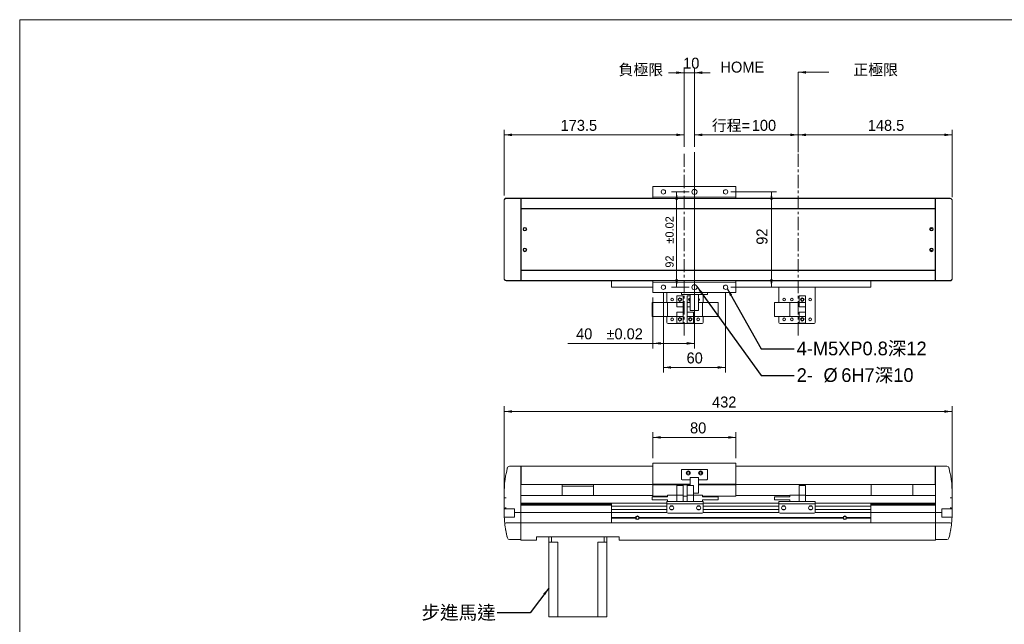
# Model space of a CAD drawing. Header units: millimetres. Extents: x 6 to 1479, y 5 to 1045.
# Tile 2 of 3: x 6 to 956, y 461 to 1045. Entities that reach past the tile are written whole.
import ezdxf

# ---------------------------------------------------------------- set-up
doc = ezdxf.new("R2010")
doc.units = ezdxf.units.MM
doc.linetypes.add('CENTERX2', pattern=[20.32, 12.7, -2.54, 2.54, -2.54])
doc.layers.add('BORDER', color=7, linetype='Continuous', lineweight=0)
doc.styles.add('SLDTEXTSTYLE0', font='swtxt.ttf', dxfattribs={"width": 0.993})
doc.styles.get("Standard").update_dxf_attribs({"font": 'swtxt.ttf'})
doc.dimstyles.new('SLDDIMSTYLE0', dxfattribs={"dimtxt": 10.345171, "dimasz": 7.5, "dimexe": 0, "dimexo": 0.0625, "dimgap": 2.586293, "dimtad": 1, "dimtoh": 1, "dimdec": 3, "dimzin": 12, "dimdsep": 46, "dimtxsty": 'SLDTEXTSTYLE0', "dimsah": 1, "dimcen": 0.09, "dimadec": 0, "dimazin": 0, "dimtfac": 1, "dimtdec": 3, "dimtofl": 0, "dimtmove": 0, "dimatfit": 3, "dimfxl": 0, "dimtolj": 1, "dimtzin": 12, "dimarcsym": 0})
doc.dimstyles.new('SLDDIMSTYLE1', dxfattribs={"dimtxt": 7.5, "dimasz": 7.5, "dimexe": 0, "dimexo": 0.0625, "dimgap": 1.875, "dimtad": 0, "dimtih": 1, "dimtoh": 1, "dimdec": 0, "dimzin": 0, "dimdsep": 46, "dimtxsty": 'Standard', "dimsah": 1, "dimcen": 0.09, "dimadec": 0, "dimazin": 0, "dimtfac": 1, "dimtdec": 0, "dimtofl": 0, "dimtmove": 0, "dimatfit": 3, "dimfxl": 0, "dimtolj": 1, "dimtzin": 0, "dimarcsym": 0})
doc.dimstyles.new('SLDDIMSTYLE2', dxfattribs={"dimtxt": 10.345171, "dimasz": 7.5, "dimexe": 0, "dimexo": 0.0625, "dimgap": 2.586293, "dimtad": 1, "dimtoh": 1, "dimdec": 1, "dimzin": 12, "dimdsep": 46, "dimtxsty": 'SLDTEXTSTYLE0', "dimsah": 1, "dimcen": 0.09, "dimadec": 0, "dimazin": 0, "dimtfac": 1, "dimtdec": 3, "dimtofl": 0, "dimtmove": 0, "dimatfit": 3, "dimfxl": 0, "dimtolj": 1, "dimtzin": 12, "dimarcsym": 0})
doc.dimstyles.new('SLDDIMSTYLE3', dxfattribs={"dimtxt": 7.758878, "dimasz": 7.5, "dimexe": 0, "dimexo": 0.0625, "dimgap": 1.93972, "dimtad": 1, "dimtoh": 1, "dimdec": 3, "dimzin": 12, "dimdsep": 46, "dimtxsty": 'SLDTEXTSTYLE0', "dimsah": 1, "dimcen": 0.09, "dimadec": 0, "dimazin": 0, "dimtol": 1, "dimtp": 0.02, "dimtm": 0.02, "dimtfac": 1, "dimtofl": 0, "dimtmove": 0, "dimatfit": 3, "dimfxl": 0, "dimtolj": 1, "dimarcsym": 0})
doc.dimstyles.new('SLDDIMSTYLE4', dxfattribs={"dimtxt": 10.345171, "dimasz": 7.5, "dimexe": 0, "dimexo": 0.0625, "dimgap": 2.586293, "dimtad": 1, "dimtoh": 1, "dimdec": 3, "dimzin": 12, "dimdsep": 46, "dimtxsty": 'SLDTEXTSTYLE0', "dimsah": 1, "dimcen": 0.09, "dimadec": 0, "dimazin": 0, "dimtol": 1, "dimtp": 0.02, "dimtm": 0.02, "dimtfac": 1, "dimtofl": 0, "dimtmove": 0, "dimatfit": 3, "dimfxl": 0, "dimtolj": 1, "dimarcsym": 0})

# ---------------------------------------------------------------- blocks, each defined once
blk = doc.blocks.new('*D1')
at = {"layer": 'BORDER'}
for p, q in [((616.85, 621.52), (616.85, 646.55)), ((696.85, 621.52), (696.85, 646.55)), ((616.85, 641.55), (696.85, 641.55))]:
    blk.add_line(p, q, dxfattribs=at)
for points in [[(616.85, 641.55), (624.35, 640.3), (624.35, 642.8)], [(696.85, 641.55), (689.35, 642.8), (689.35, 640.3)]]:
    blk.add_solid(points, dxfattribs=at)
at = {"layer": 'BORDER', "insert": (652.6, 655.99), "char_height": 10.583, "attachment_point": 1, "style": 'SLDTEXTSTYLE0'}
blk.add_mtext('80', dxfattribs=at)
blk = doc.blocks.new('*D2')
at = {"layer": 'BORDER'}
for p, q in [((473.35, 588.27), (473.35, 671.52)), ((905.35, 666.52), (473.35, 666.52)), ((905.35, 588.27), (905.35, 671.52))]:
    blk.add_line(p, q, dxfattribs=at)
for points in [[(473.35, 666.52), (480.85, 665.27), (480.85, 667.77)], [(905.35, 666.52), (897.85, 667.77), (897.85, 665.27)]]:
    blk.add_solid(points, dxfattribs=at)
at = {"layer": 'BORDER', "insert": (673.84, 680.96), "char_height": 10.583, "attachment_point": 1, "style": 'SLDTEXTSTYLE0'}
blk.add_mtext('432', dxfattribs=at)
blk = doc.blocks.new('*D3')
at = {"layer": 'BORDER'}
for p, q in [((646.85, 921.82), (646.85, 998.47)), ((656.85, 921.82), (656.85, 998.47)), ((646.85, 993.47), (631.85, 993.47)), ((646.85, 993.47), (656.85, 993.47)), ((656.85, 993.47), (671.85, 993.47))]:
    blk.add_line(p, q, dxfattribs=at)
for points in [[(646.85, 993.47), (639.35, 994.72), (639.35, 992.22)], [(656.85, 993.47), (664.35, 992.22), (664.35, 994.72)]]:
    blk.add_solid(points, dxfattribs=at)
at = {"layer": 'BORDER', "insert": (645.94, 1007.91), "char_height": 10.583, "attachment_point": 1, "style": 'SLDTEXTSTYLE0'}
blk.add_mtext('10', dxfattribs=at)
blk = doc.blocks.new('*D4')
at = {"layer": 'BORDER'}
for p, q in [((656.85, 921.82), (656.85, 938.47)), ((656.85, 933.47), (756.85, 933.47)), ((756.85, 921.82), (756.85, 938.47))]:
    blk.add_line(p, q, dxfattribs=at)
for points in [[(656.85, 933.47), (664.35, 932.22), (664.35, 934.72)], [(756.85, 933.47), (749.35, 934.72), (749.35, 932.22)]]:
    blk.add_solid(points, dxfattribs=at)
at = {"layer": 'BORDER', "char_height": 10.583, "attachment_point": 1, "style": 'SLDTEXTSTYLE0'}
for s, insert in [('行程=', (673.58, 947.91)), ('100', (712.13, 947.91))]:
    blk.add_mtext(s, dxfattribs=dict(at, insert=insert))
blk = doc.blocks.new('*D5')
at = {"layer": 'BORDER'}
for p, q in [((473.27, 874.97), (473.27, 938.47)), ((473.27, 933.47), (646.85, 933.47)), ((646.85, 921.82), (646.85, 938.47))]:
    blk.add_line(p, q, dxfattribs=at)
for points in [[(473.27, 933.47), (480.77, 932.22), (480.77, 934.72)], [(646.85, 933.47), (639.35, 934.72), (639.35, 932.22)]]:
    blk.add_solid(points, dxfattribs=at)
at = {"layer": 'BORDER', "insert": (527.75, 947.91), "char_height": 10.583, "attachment_point": 1, "style": 'SLDTEXTSTYLE0'}
blk.add_mtext('173.5', dxfattribs=at)
blk = doc.blocks.new('*D6')
at = {"layer": 'BORDER'}
for p, q in [((756.85, 921.82), (756.85, 938.47)), ((905.37, 933.47), (756.85, 933.47)), ((905.37, 873.47), (905.37, 938.47))]:
    blk.add_line(p, q, dxfattribs=at)
for points in [[(756.85, 933.47), (764.35, 932.22), (764.35, 934.72)], [(905.37, 933.47), (897.87, 934.72), (897.87, 932.22)]]:
    blk.add_solid(points, dxfattribs=at)
at = {"layer": 'BORDER', "insert": (824.02, 947.91), "char_height": 10.583, "attachment_point": 1, "style": 'SLDTEXTSTYLE0'}
blk.add_mtext('148.5', dxfattribs=at)
blk = doc.blocks.new('*D7')
at = {"layer": 'BORDER'}
for p, q in [((691.85, 878.47), (736.09, 878.47)), ((731.09, 786.47), (731.09, 878.47)), ((691.85, 786.47), (736.09, 786.47))]:
    blk.add_line(p, q, dxfattribs=at)
for points in [[(731.09, 878.47), (729.84, 870.97), (732.34, 870.97)], [(731.09, 786.47), (732.34, 793.97), (729.84, 793.97)]]:
    blk.add_solid(points, dxfattribs=at)
at = {"layer": 'BORDER', "insert": (716.65, 827.45), "char_height": 10.583, "attachment_point": 1, "rotation": 90, "style": 'SLDTEXTSTYLE0'}
blk.add_mtext('92', dxfattribs=at)
blk = doc.blocks.new('*D8')
at = {"layer": 'BORDER'}
for p, q in [((651.85, 878.47), (634.65, 878.47)), ((639.65, 786.47), (639.65, 878.47)), ((651.85, 786.47), (634.65, 786.47))]:
    blk.add_line(p, q, dxfattribs=at)
for points in [[(639.65, 878.47), (638.4, 870.97), (640.9, 870.97)], [(639.65, 786.47), (640.9, 793.97), (638.4, 793.97)]]:
    blk.add_solid(points, dxfattribs=at)
at = {"layer": 'BORDER', "char_height": 7.938, "attachment_point": 1, "rotation": 90, "style": 'SLDTEXTSTYLE0'}
for s, insert in [('±0.02', (628.82, 828.61)), ('92', (628.82, 805.34))]:
    blk.add_mtext(s, dxfattribs=dict(at, insert=insert))
blk = doc.blocks.new('*D9')
at = {"layer": 'BORDER'}
for p, q in [((656.85, 781.47), (656.85, 727.29)), ((616.85, 776.47), (616.85, 727.29)), ((616.85, 732.29), (534.78, 732.29)), ((616.85, 732.29), (656.85, 732.29))]:
    blk.add_line(p, q, dxfattribs=at)
for points in [[(616.85, 732.29), (624.35, 731.04), (624.35, 733.54)], [(656.85, 732.29), (649.35, 733.54), (649.35, 731.04)]]:
    blk.add_solid(points, dxfattribs=at)
at = {"layer": 'BORDER', "char_height": 10.583, "attachment_point": 1, "style": 'SLDTEXTSTYLE0'}
for s, insert in [('40', (542.71, 746.73)), ('±0.02', (572.01, 746.73))]:
    blk.add_mtext(s, dxfattribs=dict(at, insert=insert))
blk = doc.blocks.new('*D10')
at = {"layer": 'BORDER'}
for p, q in [((626.85, 781.47), (626.85, 704.06)), ((686.85, 781.47), (686.85, 704.06)), ((626.85, 709.06), (686.85, 709.06))]:
    blk.add_line(p, q, dxfattribs=at)
for points in [[(626.85, 709.06), (634.35, 707.81), (634.35, 710.31)], [(686.85, 709.06), (679.35, 710.31), (679.35, 707.81)]]:
    blk.add_solid(points, dxfattribs=at)
at = {"layer": 'BORDER', "insert": (649.23, 723.49), "char_height": 10.583, "attachment_point": 1, "style": 'SLDTEXTSTYLE0'}
blk.add_mtext('60', dxfattribs=at)
blk = doc.blocks.new('SW_NOTE_1')
at = {"layer": 'BORDER', "color": 0, "char_height": 13.229, "attachment_point": 1, "style": 'SLDTEXTSTYLE0'}
for s, insert in [('2-', (2.5, 6.87, 73)), ('%%c', (28.37, 6.87, 73)), ('6H7深10', (45.5, 6.87, 73))]:
    blk.add_mtext(s, dxfattribs=dict(at, insert=insert))

msp = doc.modelspace()

# ---------------------------------------------------------------- linework, layer by layer
at = {"color": 7, "linetype": 'Continuous', "lineweight": 15}
for p, q in [((616.8473, 873.4716), (616.8472, 883.4716)), ((616.8472, 883.4716), (696.8473, 883.4716)), ((696.8473, 873.4716), (696.8473, 883.4716)), ((473.2696, 869.9716), (473.2696, 794.9716)), ((475.2696, 871.9716), (478.1312, 871.9716)), ((483.3473, 872.2201), (475.3145, 872.2201)), ((475.4032, 872.4716), (483.3473, 872.4716)), ((478.1312, 871.9716), (489.3473, 871.9716)), ((483.3473, 872.4716), (483.3473, 872.2201)), ((483.3473, 872.4716), (489.3473, 872.4716)), ((489.5973, 871.3736), (489.3472, 871.3736)), ((489.5973, 871.2223), (489.3472, 871.2223)), ((489.5973, 871.1269), (489.3472, 871.1269)), ((489.5973, 870.9605), (489.3472, 870.9605)), ((489.5973, 870.856), (489.3472, 870.856)), ((489.5973, 870.6745), (489.3472, 870.6745)), ((489.5973, 865.3948), (489.3472, 865.3948)), ((489.5973, 864.9715), (489.3472, 864.9715)), ((489.3473, 872.0086), (489.3473, 872.4716)), ((616.8472, 872.4716), (489.3473, 872.4716)), ((489.3473, 872.0086), (489.3473, 872.4716)), ((489.3473, 871.9716), (489.3473, 872.0086)), ((489.3473, 868.9716), (489.3473, 871.9716)), ((489.3473, 795.9716), (489.3473, 868.9716)), ((489.5973, 871.9716), (889.0973, 871.9716)), ((489.5973, 868.9716), (489.5973, 871.9716)), ((489.5973, 862.4716), (489.5973, 868.9716)), ((616.8473, 873.4716), (696.8473, 873.4716)), ((616.8473, 871.9716), (616.8473, 873.4716)), ((696.8473, 871.9716), (696.8473, 873.4716)), ((889.3473, 872.4716), (696.8473, 872.4716)), ((889.0973, 868.9716), (889.0973, 871.9716)), ((889.3472, 871.3736), (889.0973, 871.3736)), ((889.3472, 871.2223), (889.0973, 871.2223)), ((889.3472, 871.1269), (889.0973, 871.1269)), ((889.3472, 870.9605), (889.0973, 870.9605)), ((889.3472, 870.856), (889.0973, 870.856)), ((889.3472, 870.6745), (889.0973, 870.6745)), ((889.0973, 862.4716), (889.0973, 868.9716)), ((889.3472, 865.3948), (889.0973, 865.3948)), ((889.3472, 864.9715), (889.0973, 864.9715)), ((895.3473, 872.4716), (889.3473, 872.4716)), ((889.3473, 872.0086), (889.3473, 872.4716)), ((889.3473, 872.0086), (889.3473, 871.9716)), ((900.5633, 871.9716), (889.3473, 871.9716)), ((889.3473, 871.9716), (889.3473, 868.9716)), ((889.3473, 868.9716), (889.3473, 795.9716)), ((895.3473, 872.4716), (895.3473, 872.2201)), ((903.2913, 872.4716), (895.3473, 872.4716)), ((903.3801, 872.2201), (895.3473, 872.2201)), ((900.5633, 871.9716), (903.4249, 871.9716)), ((905.4249, 794.9716), (905.4249, 869.9716)), ((489.5973, 862.4716), (489.3472, 862.4716)), ((489.5973, 862.4716), (889.0973, 862.4716)), ((489.5973, 862.0716), (489.5973, 862.4716)), ((489.5973, 862.0716), (889.0973, 862.0716)), ((489.5973, 802.8716), (489.5973, 862.0716)), ((889.0973, 862.0716), (889.0973, 862.4716)), ((889.3472, 862.4716), (889.0973, 862.4716)), ((889.0973, 802.8716), (889.0973, 862.0716)), ((489.5973, 847.4716), (489.3472, 847.4716)), ((889.0973, 847.4716), (889.3472, 847.4716)), ((489.5973, 817.4716), (489.3472, 817.4716)), ((889.0973, 817.4716), (889.3472, 817.4716)), ((489.3472, 802.4716), (489.5973, 802.4716)), ((489.5973, 799.9716), (489.3472, 799.9716)), ((489.3472, 799.5483), (489.5973, 799.5483)), ((489.5973, 802.8716), (889.0973, 802.8716)), ((489.5973, 802.4716), (489.5973, 802.8716)), ((489.5973, 802.4716), (889.0973, 802.4716)), ((489.5973, 795.9716), (489.5973, 802.4716)), ((889.0973, 802.4716), (889.0973, 802.8716)), ((889.0973, 795.9716), (889.0973, 802.4716)), ((889.3472, 802.4716), (889.0973, 802.4716)), ((889.3472, 799.9716), (889.0973, 799.9716)), ((889.0973, 799.5483), (889.3472, 799.5483)), ((478.1312, 792.9716), (475.2696, 792.9716)), ((475.3145, 792.723), (483.3473, 792.723)), ((475.4032, 792.4715), (483.3473, 792.4715)), ((478.1312, 792.9716), (489.3473, 792.9716)), ((483.3473, 792.4715), (483.3473, 792.723)), ((483.3473, 792.4715), (489.3473, 792.4715)), ((489.5973, 794.2339), (489.3472, 794.2339)), ((489.3472, 794.0548), (489.5973, 794.0548)), ((489.5973, 793.951), (489.3472, 793.951)), ((489.3472, 793.7869), (489.5973, 793.7869)), ((489.5973, 793.6921), (489.3472, 793.6921)), ((489.3472, 793.5432), (489.5973, 793.5432)), ((489.3473, 792.9716), (489.3473, 795.9716)), ((489.3473, 792.9345), (489.3473, 792.9716)), ((489.3473, 792.4715), (489.3473, 792.9345)), ((489.3473, 792.4715), (489.3473, 792.9345)), ((576.8472, 792.4715), (489.3473, 792.4715)), ((489.5973, 792.9716), (489.5973, 795.9716)), ((489.5973, 792.9716), (889.0973, 792.9716)), ((616.8472, 792.4715), (576.8472, 792.4715)), ((576.8472, 786.4715), (576.8472, 792.4715)), ((616.8472, 781.4716), (616.8473, 791.4716)), ((616.8473, 791.4716), (616.8473, 792.9716)), ((616.8473, 791.4716), (696.8473, 791.4716)), ((696.8473, 791.4716), (696.8473, 792.9716)), ((826.8472, 792.4715), (696.8473, 792.4715)), ((696.8473, 781.4716), (696.8473, 791.4716)), ((889.3473, 792.4715), (826.8472, 792.4715)), ((826.8472, 786.4715), (826.8472, 792.4715)), ((889.0973, 792.9716), (889.0973, 795.9716)), ((889.3472, 794.2339), (889.0973, 794.2339)), ((889.0973, 794.0548), (889.3472, 794.0548)), ((889.3472, 793.951), (889.0973, 793.951)), ((889.0973, 793.7869), (889.3472, 793.7869)), ((889.3472, 793.6921), (889.0973, 793.6921)), ((889.0973, 793.5432), (889.3472, 793.5432)), ((889.3473, 795.9716), (889.3473, 792.9716)), ((900.5633, 792.9716), (889.3473, 792.9716)), ((889.3473, 792.9716), (889.3473, 792.9345)), ((889.3473, 792.4715), (889.3473, 792.9345)), ((895.3473, 792.4715), (889.3473, 792.4715)), ((895.3473, 792.4715), (895.3473, 792.723)), ((895.3473, 792.723), (903.3801, 792.723)), ((903.2913, 792.4715), (895.3473, 792.4715)), ((903.4249, 792.9716), (900.5633, 792.9716)), ((616.8472, 786.4715), (576.8472, 786.4715)), ((616.8472, 781.4716), (696.8473, 781.4716)), ((630.3472, 781.4716), (630.3472, 771.7215)), ((644.3473, 779.4716), (644.3472, 781.4716)), ((644.8473, 779.4716), (644.3473, 779.4716)), ((644.8473, 779.4716), (668.8473, 779.4716)), ((652.8473, 763.9715), (652.8473, 779.4716)), ((660.8472, 763.9715), (660.8472, 779.4716)), ((665.3472, 779.4716), (665.3472, 771.7215)), ((669.3473, 779.4716), (668.8473, 779.4716)), ((669.3472, 781.4716), (669.3473, 779.4716)), ((826.8472, 786.4715), (696.8473, 786.4715)), ((738.3473, 783.4716), (738.3473, 786.4715)), ((738.3473, 783.4716), (738.3473, 771.7215)), ((773.3473, 786.4715), (773.3473, 783.4716)), ((773.3473, 783.4716), (773.3473, 752.4716)), ((615.9722, 771.7215), (615.9722, 758.2215)), ((615.9722, 771.7215), (630.9723, 771.7215)), ((639.7223, 771.7215), (630.9723, 771.7215)), ((630.9723, 771.7215), (630.9723, 758.2215)), ((639.7223, 778.2215), (645.9722, 778.2215)), ((639.7223, 771.7215), (639.7223, 778.2215)), ((639.7223, 771.7215), (639.7223, 767.4715)), ((639.7223, 771.7215), (645.9722, 771.7215)), ((645.9722, 778.2215), (645.9722, 771.7215)), ((645.9722, 767.4715), (645.9722, 771.7215)), ((652.8473, 778.2215), (649.7222, 778.2215)), ((649.7222, 771.7215), (649.7222, 778.2215)), ((652.8473, 771.7215), (649.7222, 771.7215)), ((649.7222, 771.7215), (649.7222, 767.4715)), ((660.8472, 771.7215), (664.7223, 771.7215)), ((664.7223, 758.2215), (664.7223, 771.7215)), ((679.7222, 771.7215), (664.7223, 771.7215)), ((679.7222, 758.2215), (679.7222, 771.7215)), ((733.9722, 771.7215), (733.9722, 758.2215)), ((733.9722, 771.7215), (748.9723, 771.7215)), ((757.7223, 771.7215), (748.9723, 771.7215)), ((748.9723, 771.7215), (748.9723, 758.2215)), ((757.7223, 771.7215), (757.7223, 778.2215)), ((757.7223, 778.2215), (763.9722, 778.2215)), ((757.7223, 771.7215), (757.7223, 767.4715)), ((757.7223, 771.7215), (763.9722, 771.7215)), ((763.9722, 778.2215), (763.9722, 771.7215)), ((763.9722, 767.4715), (763.9722, 771.7215)), ((639.7223, 767.4715), (645.9722, 767.4715)), ((639.7223, 762.4715), (639.7223, 758.2215)), ((639.7223, 762.4715), (645.9722, 762.4715)), ((645.9722, 767.4715), (645.9722, 762.4715)), ((645.9722, 758.2215), (645.9722, 762.4715)), ((652.8473, 767.4715), (649.7222, 767.4715)), ((649.7222, 762.4715), (649.7222, 767.4715)), ((655.9723, 762.4715), (649.7222, 762.4715)), ((649.7222, 762.4715), (649.7222, 758.2215)), ((660.8472, 763.9715), (652.8473, 763.9715)), ((655.9723, 758.2215), (655.9723, 762.4715)), ((757.7223, 767.4715), (763.9722, 767.4715)), ((757.7223, 762.4715), (763.9722, 762.4715)), ((757.7223, 762.4715), (757.7223, 758.2215)), ((763.9722, 767.4715), (763.9722, 762.4715)), ((763.9722, 758.2215), (763.9722, 762.4715)), ((615.9722, 758.2215), (630.9723, 758.2215)), ((630.3472, 758.2215), (630.3473, 752.4716)), ((639.7223, 758.2215), (630.9723, 758.2215)), ((631.3473, 751.4716), (664.3473, 751.4716)), ((639.7223, 758.2215), (645.9722, 758.2215)), ((639.7223, 758.2215), (639.7223, 751.7216)), ((639.7223, 751.7216), (645.9722, 751.7216)), ((645.9722, 758.2215), (645.9722, 751.7216)), ((655.9723, 758.2215), (649.7222, 758.2215)), ((649.7222, 751.7216), (649.7222, 758.2215)), ((655.9723, 751.7216), (649.7222, 751.7216)), ((655.9723, 758.2215), (664.7223, 758.2215)), ((655.9723, 758.2215), (655.9723, 751.7216)), ((679.7222, 758.2215), (664.7223, 758.2215)), ((665.3472, 758.2215), (665.3473, 752.4716)), ((733.9722, 758.2215), (748.9723, 758.2215)), ((738.3473, 758.2215), (738.3473, 752.4716)), ((739.3473, 751.4716), (772.3473, 751.4716)), ((757.7223, 758.2215), (748.9723, 758.2215)), ((757.7223, 758.2215), (763.9722, 758.2215)), ((757.7223, 758.2215), (757.7223, 751.7216)), ((757.7223, 751.7216), (763.9722, 751.7216)), ((763.9722, 758.2215), (763.9722, 751.7216)), ((478.3839, 613.7241), (489.3473, 613.7241)), ((489.5973, 611.7241), (489.3472, 611.7241)), ((489.3473, 610.7241), (489.3473, 613.7241)), ((489.3473, 574.1595), (489.3473, 610.7241)), ((489.5973, 613.9241), (616.8472, 613.9241)), ((489.5973, 610.9241), (489.5973, 613.9241)), ((489.5973, 596.7241), (489.5973, 610.9241)), ((616.8472, 616.5241), (696.8473, 616.5241)), ((616.8473, 596.2741), (616.8472, 616.5241)), ((644.3473, 610.2209), (644.3473, 601.2209)), ((644.8473, 610.7209), (668.8473, 610.7209)), ((669.3473, 610.2209), (669.3473, 601.2209)), ((696.8473, 596.2741), (696.8473, 616.5241)), ((696.8473, 613.9241), (889.0973, 613.9241)), ((889.0973, 610.9241), (889.0973, 613.9241)), ((889.0973, 611.7241), (889.3472, 611.7241)), ((889.0973, 596.7241), (889.0973, 610.9241)), ((900.3107, 613.7241), (889.3473, 613.7241)), ((889.3473, 613.7241), (889.3473, 610.7241)), ((889.3473, 610.7241), (889.3473, 574.1595)), ((489.3472, 606.2241), (489.5973, 606.2241)), ((644.8473, 600.7209), (652.8473, 600.7209)), ((660.8472, 602.7209), (652.8473, 602.7209)), ((652.8473, 602.7209), (652.8473, 595.0241)), ((660.8472, 587.7209), (660.8472, 602.7209)), ((660.8472, 600.7209), (668.8473, 600.7209)), ((889.3472, 606.2241), (889.0973, 606.2241)), ((489.5973, 596.1241), (489.5973, 596.7241)), ((489.5973, 596.1241), (616.8472, 596.1241)), ((529.3473, 596.1241), (529.3473, 594.5241)), ((529.3473, 594.5241), (559.3473, 594.5241)), ((559.3473, 594.5241), (529.3473, 594.5241)), ((529.3473, 594.5241), (529.3473, 585.5241)), ((559.3473, 596.1241), (559.3473, 594.5241)), ((559.3473, 585.5241), (559.3473, 594.5241)), ((616.8473, 596.2741), (652.8473, 596.2741)), ((616.8473, 595.7741), (616.8473, 596.2741)), ((616.8473, 595.7741), (652.8473, 595.7741)), ((616.8473, 592.2209), (616.8473, 595.7741)), ((616.8473, 584.7209), (616.8473, 592.2209)), ((639.7223, 585.7241), (639.7223, 595.0241)), ((639.7223, 595.0241), (645.9722, 595.0241)), ((645.9722, 595.0241), (645.9722, 585.7241)), ((645.9722, 595.0241), (645.9722, 585.7241)), ((655.9723, 595.0241), (649.7222, 595.0241)), ((649.7222, 585.7241), (649.7222, 595.0241)), ((649.7222, 595.0241), (649.7222, 585.7241)), ((655.9723, 595.0241), (655.9723, 585.7241)), ((660.8472, 596.2741), (696.8473, 596.2741)), ((660.8472, 595.7741), (696.8473, 595.7741)), ((696.8473, 595.7741), (696.8473, 596.2741)), ((696.8473, 596.1241), (889.0973, 596.1241)), ((696.8473, 592.2209), (696.8473, 595.7741)), ((696.8473, 584.7209), (696.8473, 592.2209)), ((757.7223, 595.0241), (763.9722, 595.0241)), ((757.7223, 585.7241), (757.7223, 595.0241)), ((763.9722, 595.0241), (763.9722, 585.7241)), ((827.3473, 596.1241), (827.3473, 585.5241)), ((867.3472, 596.1241), (867.3472, 585.5241)), ((889.0973, 596.1241), (889.0973, 596.7241)), ((473.3473, 574.1595), (473.3473, 583.2741)), ((489.3472, 585.5241), (616.8472, 585.5241)), ((615.9722, 581.2696), (615.9722, 584.1127)), ((615.9722, 584.1127), (630.9723, 584.1127)), ((615.9722, 581.2696), (630.9723, 581.2696)), ((616.8473, 584.7209), (630.9723, 584.7209)), ((630.3473, 577.5241), (630.3473, 579.5241)), ((630.3473, 579.5241), (631.3473, 579.5241)), ((639.7223, 585.7241), (630.9723, 585.7241)), ((630.9723, 584.1127), (630.9723, 585.7241)), ((630.9723, 579.5241), (630.9723, 581.2696)), ((631.3473, 579.5241), (664.3473, 579.5241)), ((639.7223, 579.5241), (639.7223, 585.7241)), ((639.7223, 585.7241), (645.9722, 585.7241)), ((645.9722, 579.5241), (645.9722, 585.7241)), ((645.9722, 584.7209), (649.7222, 584.7209)), ((649.7222, 585.7241), (649.7222, 579.5241)), ((655.9723, 585.7241), (649.7222, 585.7241)), ((660.8472, 587.7209), (655.9723, 587.7209)), ((655.9723, 579.5241), (655.9723, 585.7241)), ((655.9723, 585.7241), (664.7223, 585.7241)), ((664.3473, 579.5241), (665.3473, 579.5241)), ((664.7223, 584.1127), (664.7223, 585.7241)), ((664.7223, 584.7209), (696.8473, 584.7209)), ((679.7222, 584.1127), (664.7223, 584.1127)), ((679.7222, 581.2696), (664.7223, 581.2696)), ((664.7223, 579.5241), (664.7223, 581.2696)), ((665.3473, 579.5241), (665.3473, 577.5241)), ((679.7222, 584.1127), (679.7222, 581.2696)), ((696.8473, 585.5241), (748.9723, 585.5241)), ((733.9722, 581.2696), (733.9722, 584.1127)), ((733.9722, 584.1127), (748.9723, 584.1127)), ((733.9722, 581.2696), (748.9723, 581.2696)), ((738.3473, 577.5241), (738.3473, 579.5241)), ((738.3473, 579.5241), (739.3473, 579.5241)), ((739.3473, 579.5241), (772.3473, 579.5241)), ((757.7223, 585.7241), (748.9723, 585.7241)), ((748.9723, 584.1127), (748.9723, 585.7241)), ((748.9723, 579.5241), (748.9723, 581.2696)), ((757.7223, 585.7241), (763.9722, 585.7241)), ((757.7223, 579.5241), (757.7223, 585.7241)), ((763.9722, 579.5241), (763.9722, 585.7241)), ((763.9722, 585.5241), (889.3472, 585.5241)), ((772.3473, 579.5241), (773.3473, 579.5241)), ((773.3473, 579.5241), (773.3473, 577.5241)), ((905.3473, 583.2741), (905.3473, 574.1595)), ((475.3145, 572.5241), (473.3218, 572.5241)), ((473.3473, 573.3933), (473.3473, 574.1595)), ((473.3473, 573.2741), (473.3473, 573.3933)), ((475.3145, 572.5241), (483.3473, 572.5241)), ((483.3473, 569.0241), (483.3473, 572.5241)), ((630.3472, 578.2077), (489.3472, 578.2077)), ((489.3472, 577.7429), (576.8472, 577.7429)), ((576.8472, 577.46), (489.3472, 577.46)), ((489.3472, 576.9899), (576.8472, 576.9899)), ((576.8472, 576.7036), (489.3472, 576.7036)), ((489.3472, 576.2288), (576.8472, 576.2288)), ((489.3473, 573.7764), (489.3473, 574.1595)), ((489.3473, 569.0241), (489.3473, 573.7764)), ((489.3473, 569.0241), (489.3473, 573.7764)), ((630.3472, 578.0241), (576.8472, 578.0241)), ((576.8472, 575.2241), (576.8472, 578.0241)), ((630.3472, 575.2241), (576.8472, 575.2241)), ((576.8472, 571.8241), (576.8472, 575.2241)), ((630.3472, 571.8241), (576.8472, 571.8241)), ((576.8472, 569.0241), (576.8472, 571.8241)), ((631.3473, 577.5241), (630.3473, 577.5241)), ((630.3473, 576.5241), (630.3473, 577.5241)), ((630.3473, 576.5241), (630.3473, 569.5241)), ((631.3473, 577.5241), (664.3473, 577.5241)), ((635.9008, 575.2241), (633.7937, 575.2241)), ((635.9008, 571.8241), (633.7937, 571.8241)), ((661.9008, 575.2241), (659.7937, 575.2241)), ((661.9008, 571.8241), (659.7937, 571.8241)), ((665.3473, 577.5241), (664.3473, 577.5241)), ((738.3473, 578.2077), (665.3472, 578.2077)), ((738.3473, 578.0241), (665.3472, 578.0241)), ((738.3473, 575.2241), (665.3472, 575.2241)), ((738.3473, 571.8241), (665.3472, 571.8241)), ((665.3473, 577.5241), (665.3473, 576.5241)), ((665.3473, 576.5241), (665.3473, 569.5241)), ((739.3473, 577.5241), (738.3473, 577.5241)), ((738.3473, 576.5241), (738.3473, 577.5241)), ((738.3473, 576.5241), (738.3473, 569.5241)), ((739.3473, 577.5241), (772.3473, 577.5241)), ((743.9008, 575.2241), (741.7937, 575.2241)), ((743.9008, 571.8241), (741.7937, 571.8241)), ((769.9008, 575.2241), (767.7937, 575.2241)), ((769.9008, 571.8241), (767.7937, 571.8241)), ((773.3473, 577.5241), (772.3473, 577.5241)), ((889.3472, 578.2077), (773.3473, 578.2077)), ((826.8472, 578.0241), (773.3473, 578.0241)), ((773.3473, 577.5241), (773.3473, 576.5241)), ((773.3473, 576.5241), (773.3473, 569.5241)), ((826.8472, 575.2241), (773.3473, 575.2241)), ((826.8472, 571.8241), (773.3473, 571.8241)), ((826.8472, 575.2241), (826.8472, 578.0241)), ((826.8472, 577.7429), (889.3472, 577.7429)), ((889.3472, 577.46), (826.8472, 577.46)), ((826.8472, 576.9899), (889.3472, 576.9899)), ((889.3472, 576.7036), (826.8472, 576.7036)), ((826.8472, 576.2288), (889.3472, 576.2288)), ((826.8472, 571.8241), (826.8472, 575.2241)), ((826.8472, 569.0241), (826.8472, 571.8241)), ((889.3473, 574.1595), (889.3473, 573.7764)), ((889.3473, 573.7764), (889.3473, 569.0241)), ((889.3473, 569.0241), (889.3473, 573.7764)), ((895.3473, 569.0241), (895.3473, 572.5241)), ((895.3473, 572.5241), (903.3801, 572.5241)), ((905.3727, 572.5241), (903.3801, 572.5241)), ((905.3473, 574.1595), (905.3473, 573.3933)), ((905.3473, 573.3933), (905.3473, 573.2741)), ((473.4006, 564.5241), (475.4032, 564.5241)), ((475.4032, 564.5241), (483.3473, 564.5241)), ((483.3473, 569.0241), (483.3473, 564.5241)), ((483.3473, 569.0241), (489.3473, 569.0241)), ((489.3473, 559.0241), (489.3473, 569.0241)), ((576.8472, 569.0241), (489.3473, 569.0241)), ((489.3473, 559.0241), (489.3473, 569.0241)), ((630.4812, 569.0241), (576.8472, 569.0241)), ((576.8472, 564.3241), (576.8472, 569.0241)), ((600.1232, 564.3241), (576.8472, 564.3241)), ((576.8472, 564.0241), (576.8472, 564.3241)), ((600.0973, 564.0241), (576.8472, 564.0241)), ((576.8472, 563.7241), (576.8472, 564.0241)), ((600.1232, 563.7241), (576.8472, 563.7241)), ((576.8472, 559.0241), (576.8472, 563.7241)), ((800.1232, 564.3241), (603.5713, 564.3241)), ((800.1232, 563.7241), (603.5713, 563.7241)), ((800.0973, 564.0241), (603.5972, 564.0241)), ((631.3473, 568.5241), (664.3473, 568.5241)), ((738.4812, 569.0241), (665.2133, 569.0241)), ((739.3473, 568.5241), (772.3473, 568.5241)), ((826.8472, 569.0241), (773.2133, 569.0241)), ((826.8472, 564.3241), (803.5713, 564.3241)), ((826.8472, 563.7241), (803.5713, 563.7241)), ((826.8472, 564.0241), (803.5972, 564.0241)), ((826.8472, 564.3241), (826.8472, 569.0241)), ((889.3473, 569.0241), (826.8472, 569.0241)), ((826.8472, 564.0241), (826.8472, 564.3241)), ((826.8472, 563.7241), (826.8472, 564.0241)), ((826.8472, 559.0241), (826.8472, 563.7241)), ((895.3473, 569.0241), (889.3473, 569.0241)), ((889.3473, 569.0241), (889.3473, 559.0241)), ((889.3473, 559.0241), (889.3473, 569.0241)), ((895.3473, 564.5241), (895.3473, 569.0241)), ((903.2913, 564.5241), (895.3473, 564.5241)), ((903.2913, 564.5241), (905.2939, 564.5241)), ((475.8388, 559.0241), (475.8385, 559.024)), ((475.8388, 559.0241), (489.3473, 559.0241)), ((489.3473, 543.8035), (489.3473, 559.0241)), ((576.8472, 559.0241), (489.3473, 559.0241)), ((489.3473, 543.26), (489.3473, 559.0241)), ((826.8472, 559.0241), (576.8472, 559.0241)), ((889.3473, 559.0241), (826.8472, 559.0241)), ((889.3473, 559.0241), (889.3473, 543.8035)), ((902.8557, 559.0241), (889.3473, 559.0241)), ((889.3473, 543.26), (889.3473, 559.0241)), ((902.856, 559.024), (902.8557, 559.0241)), ((478.3843, 543.0241), (489.3472, 543.0241)), ((489.3473, 542.5241), (489.3473, 543.26)), ((504.3473, 542.5241), (489.3473, 542.5241)), ((504.3473, 545.5241), (584.3473, 545.5241)), ((504.3473, 545.5241), (504.3473, 543.26)), ((504.3473, 543.26), (504.3473, 542.5241)), ((516.3473, 540.5241), (516.3473, 545.5241)), ((519.028, 545.5241), (519.028, 540.5241)), ((569.6665, 540.5241), (569.6665, 545.5241)), ((572.3472, 545.5241), (572.3473, 540.5241)), ((584.3473, 543.26), (584.3473, 545.5241)), ((584.3473, 542.5241), (584.3473, 543.26)), ((889.3473, 542.5241), (584.3473, 542.5241)), ((900.3102, 543.0241), (889.3472, 543.0241)), ((889.3473, 542.5241), (889.3473, 543.26)), ((516.3473, 540.5241), (519.028, 540.5241)), ((516.3473, 540.5241), (516.3473, 468.5241)), ((525.2072, 540.5241), (519.028, 540.5241)), ((525.2072, 540.5241), (525.2073, 468.5241)), ((563.4873, 540.5241), (563.4873, 468.5241)), ((569.6665, 540.5241), (563.4873, 540.5241)), ((572.3473, 540.5241), (569.6665, 540.5241)), ((572.3473, 540.5241), (572.3472, 468.5241)), ((516.3473, 468.5241), (520.7773, 468.5241)), ((520.7773, 468.5241), (525.2073, 468.5241)), ((525.2073, 468.5241), (563.4873, 468.5241)), ((563.4873, 468.5241), (567.9173, 468.5241)), ((567.9173, 468.5241), (572.3472, 468.5241))]:
    msp.add_line(p, q, dxfattribs=at)
at = {"color": 7, "linetype": 'Continuous', "lineweight": 15, "flags": 128}
for points in [[(475.3472, 583.3137), (475.3024, 583.3128), (474.9078, 583.3049), (474.2868, 583.2926), (473.7854, 583.2827), (473.46, 583.2763), (473.3473, 583.2741)], [(903.3472, 583.3137), (903.3921, 583.3128), (903.7867, 583.3049), (904.4077, 583.2926), (904.9091, 583.2827), (905.2345, 583.2763), (905.3473, 583.2741)], [(473.3218, 572.5241), (473.3236, 572.5832), (473.3473, 573.2741), (473.3473, 573.2753)], [(905.3472, 573.2753), (905.3473, 573.2741), (905.3727, 572.5241)], [(475.8385, 559.024), (475.1803, 558.9533), (474.5963, 558.8907), (474.1524, 558.8433), (473.8986, 558.8165), (473.8635, 558.8129), (473.8501, 558.8116)], [(903.9561, 552.4713), (903.9595, 552.4907), (903.8922, 552.1059), (903.7522, 551.3312), (903.5455, 550.2464), (903.2842, 548.9602), (902.9903, 547.6068), (902.698, 546.3434), (902.452, 545.3337), (902.2941, 544.7085), (902.2468, 544.5244)], [(902.856, 559.024), (903.5142, 558.9533), (904.0982, 558.8907), (904.5421, 558.8433), (904.7959, 558.8165), (904.831, 558.8129), (904.8444, 558.8116)]]:
    msp.add_lwpolyline(points, dxfattribs=at)
at = {"color": 7, "linetype": 'Continuous', "lineweight": 15}
for centre, radius in [((626.8473, 878.4716), 2.1), ((656.8473, 878.4716), 2.5), ((686.8473, 878.4716), 2.1), ((493.3473, 842.4716), 1.75), ((493.3473, 842.4716), 1.3), ((885.3473, 842.4716), 1.75), ((885.3473, 842.4716), 1.3), ((493.3473, 822.4716), 1.75), ((493.3473, 822.4716), 1.3), ((885.3473, 822.4716), 1.75), ((885.3473, 822.4716), 1.3), ((626.8473, 786.4715), 2.1), ((656.8473, 786.4715), 2.5), ((686.8473, 786.4715), 2.1), ((635.3473, 774.4716), 1.3), ((642.8473, 774.4716), 1.75), ((642.8473, 774.4716), 1.3), ((743.3473, 774.4716), 1.3), ((750.8473, 774.4716), 1.3), ((760.8473, 774.4716), 1.75), ((760.8473, 774.4716), 1.3), ((768.3473, 774.4716), 1.3), ((635.3473, 755.4716), 1.3), ((642.8473, 755.4716), 1.75), ((642.8473, 755.4716), 1.3), ((652.8473, 755.4716), 1.75), ((652.8473, 755.4716), 1.3), ((660.3473, 755.4716), 1.3), ((743.3473, 755.4716), 1.3), ((750.8473, 755.4716), 1.3), ((760.8473, 755.4716), 1.75), ((760.8473, 755.4716), 1.3), ((768.3473, 755.4716), 1.3), ((650.8473, 607.2209), 2), ((650.8473, 607.2209), 1.3), ((662.8473, 607.2209), 2), ((662.8473, 607.2209), 1.3), ((634.8473, 573.5241), 2), ((660.8473, 573.5241), 2), ((742.8473, 573.5241), 2), ((768.8473, 573.5241), 2), ((601.8473, 564.0241), 1.3), ((801.8473, 564.0241), 1.3)]:
    msp.add_circle(centre, radius, dxfattribs=at)
for centre, radius, start, end in [((475.2696, 869.9716), 2, 90, 180), ((475.2477, 870.3454), 1.876, 87.9601387, 169.3327663), ((475.3364, 870.5525), 1.9202, 88.0069594, 169.5078018), ((903.3592, 870.5845), 1.8883, 9.9515816, 92.0590283), ((903.3699, 870.2174), 2.0028, 359.7132169, 89.7093551), ((903.4249, 869.9716), 2, 0, 90), ((884.3473, 844.9716), 2.25, 263.0468318, 320.5559871), ((884.3473, 844.9716), 1.65, 270.5714094, 313.0314096), ((884.3473, 819.9716), 2.25, 39.4440129, 96.9531682), ((884.3473, 819.9716), 1.65, 46.9685904, 89.4285907), ((475.2696, 794.9716), 2, 180, 270), ((475.3246, 794.7257), 2.0028, 179.7132023, 269.7097716), ((475.3353, 794.3586), 1.8883, 189.9509422, 272.0601009), ((903.3568, 794.3922), 1.9218, 268.0465378, 349.4686165), ((903.4468, 794.5978), 1.8761, 267.9621995, 349.3307055), ((903.4249, 794.9716), 2, 270, 0), ((652.8473, 774.4716), 1.75, 90, 270), ((652.8473, 774.4716), 1.3, 90, 180), ((652.8473, 774.4716), 1.3, 180, 270), ((660.3473, 774.4716), 1.3, 292.6198649, 67.3801351), ((631.3473, 752.4716), 1, 180, 270), ((664.3473, 752.4716), 1, 270, 0), ((739.3473, 752.4716), 1, 180, 270), ((772.3473, 752.4716), 1, 270, 0), ((573.2696, 587.2149), 100, 166.1199711, 182.2585038), ((572.9399, 587.2986), 99.6599, 165.5161124, 166.1212019), ((478.3839, 611.7241), 2, 90, 165.5169398), ((644.8473, 610.2209), 0.5, 90, 180), ((668.8473, 610.2209), 0.5, 0, 90), ((900.3107, 611.7241), 2, 14.4830602, 90), ((806.9398, 587.598), 98.4374, 13.8750409, 14.4876448), ((805.4249, 587.2149), 100, 357.7414962, 13.8800289), ((644.8473, 601.2209), 0.5, 180, 270), ((668.8473, 601.2209), 0.5, 270, 0), ((573.3626, 569.509), 100.0862, 178.2737481, 182.8549041), ((474.9118, 570.0226), 3.6094, 83.0709731, 115.6865603), ((903.7827, 570.0223), 3.6097, 64.3148377, 96.9280407), ((805.414, 569.5088), 100.0042, 357.142895, 1.7278125), ((573.2763, 569.5086), 100, 182.857136, 186.1406899), ((601.8473, 564.0241), 1.75, 170.1291104, 180), ((601.8473, 564.0241), 1.75, 180, 189.8708896), ((601.8473, 564.0241), 1.75, 9.8708896, 170.1291104), ((601.8473, 564.0241), 1.75, 189.8708896, 350.1291104), ((601.8473, 564.0241), 1.75, 0, 9.8708896), ((601.8473, 564.0241), 1.75, 350.1291104, 0), ((631.3473, 569.5241), 1, 180, 270), ((664.3473, 569.5241), 1, 270, 0), ((739.3473, 569.5241), 1, 180, 270), ((772.3473, 569.5241), 1, 270, 0), ((801.8473, 564.0241), 1.75, 170.1291104, 180), ((801.8473, 564.0241), 1.75, 180, 189.8708896), ((801.8473, 564.0241), 1.75, 9.8708896, 170.1291104), ((801.8473, 564.0241), 1.75, 189.8708896, 350.1291104), ((801.8473, 564.0241), 1.75, 0, 9.8708896), ((801.8473, 564.0241), 1.75, 350.1291104, 0), ((805.4182, 569.5086), 100, 353.8593101, 357.142864), ((573.2945, 569.5119), 100.0184, 186.1414322, 194.4674075), ((573.2442, 569.5015), 99.9671, 189.8086444, 194.4688171), ((805.4197, 569.5084), 99.9984, 345.5317015, 353.8593431), ((478.3843, 545.0241), 2, 194.4681994, 270), ((900.3102, 545.0241), 2, 270, 345.5318006)]:
    msp.add_arc(centre, radius, start, end, dxfattribs=at)
at = {"layer": 'BORDER', "color": 7}
for p, q in [((1478.802, 1044.5946), (6.0487, 1044.5946)), ((6.0487, 1044.5946), (6.0487, 6.8828))]:
    msp.add_line(p, q, dxfattribs=at)
at = {"layer": 'BORDER'}
for p, q in [((756.8473, 916.8189), (756.8473, 993.9679)), ((756.8473, 993.9679), (786.3995, 993.9679)), ((758.422, 993.9202), (756.8473, 993.9679)), ((656.8473, 739.9418), (656.8473, 916.8189))]:
    msp.add_line(p, q, dxfattribs=at)
at = {"layer": 'BORDER', "linetype": 'CENTERX2'}
for p, q in [((646.8473, 739.9418), (646.8473, 916.8189)), ((756.8473, 739.9418), (756.8473, 916.8189))]:
    msp.add_line(p, q, dxfattribs=at)
at = {"layer": 'BORDER'}
msp.add_solid([(756.8473, 993.9679), (764.3059, 992.4912), (764.3817, 994.99)], dxfattribs=at)

# ---------------------------------------------------------------- block references
msp.add_blockref('SW_NOTE_1', (752.9409, 701.3966), dxfattribs=at)

# ---------------------------------------------------------------- texts
at = {"layer": 'BORDER', "attachment_point": 1, "style": 'SLDTEXTSTYLE0'}
for s, insert, char_height in [('負極限', (583.6065, 1001.6226), 10.58333), ('HOME', (681.9166, 1004.1446), 10.58333), ('正極限', (810.0847, 1001.6226), 10.58333), ('4-M5XP0.8深12', (755.4418, 733.9672, 73), 13.229167), ('步進馬達', (393.5384, 479.2003, 4.14), 13.22917)]:
    msp.add_mtext(s, dxfattribs=dict(at, insert=insert, char_height=char_height))

# ---------------------------------------------------------------- dimensions: what is measured, and where the dimension line sits
at = {"layer": 'BORDER'}
for base, p1, p2, dimstyle, picture, middle in [((656.8473, 993.4716), (646.8473, 916.8189), (656.8473, 916.8189), 'SLDDIMSTYLE0', '*D3', (653.6914, 993.4716)), ((646.8473, 933.4716), (473.2696, 869.9716), (646.8473, 916.8189), 'SLDDIMSTYLE0', '*D5', (548.4348, 933.4716)), ((756.8473, 933.4716), (905.3727, 868.4716), (756.8473, 916.8189), 'SLDDIMSTYLE2', '*D6', (844.7085, 933.4716)), ((656.8473, 732.294), (616.8473, 781.4716), (656.8473, 786.4715), 'SLDDIMSTYLE4', '*D9', (578.0349, 732.294)), ((686.8473, 709.0576), (626.8473, 786.4715), (686.8473, 786.4715), 'SLDDIMSTYLE0', '*D10', (658.7115, 709.0576)), ((473.3473, 666.5241), (905.3473, 583.2741), (473.3473, 583.2741), 'SLDDIMSTYLE0', '*D2', (689.3473, 666.5241)), ((696.8473, 641.5539), (616.8473, 616.5241), (696.8473, 616.5241), 'SLDDIMSTYLE0', '*D1', (662.0858, 641.5539))]:
    dim = msp.add_linear_dim(base=base, p1=p1, p2=p2, dimstyle=dimstyle, dxfattribs=at)
    dim.commit()
    dim.dimension.update_dxf_attribs({"geometry": picture, "text_midpoint": middle, "dimtype": 160})
dim = msp.add_linear_dim(base=(756.8473, 933.4716), p1=(656.8473, 916.8189), p2=(756.8473, 916.8189), text='行程=<>', dimstyle='SLDDIMSTYLE0', dxfattribs=at)
dim.commit()
dim.dimension.update_dxf_attribs({"geometry": '*D4', "text_midpoint": (704.924, 933.4716), "dimtype": 160})
for base, p1, p2, dimstyle, picture, middle in [((639.6457, 878.4716), (656.8473, 786.4715), (656.8473, 878.4716), 'SLDDIMSTYLE3', '*D8', (639.6457, 832.4716)), ((731.0908, 878.4716), (686.8473, 786.4715), (686.8473, 878.4716), 'SLDDIMSTYLE0', '*D7', (731.0908, 837.784))]:
    dim = msp.add_linear_dim(base=base, p1=p1, p2=p2, angle=90, dimstyle=dimstyle, dxfattribs=at)
    dim.commit()
    dim.dimension.update_dxf_attribs({"geometry": picture, "text_midpoint": middle, "dimtype": 160})

# ---------------------------------------------------------------- leaders
for points in [[(659.2509, 787.1591), (721.1909, 701.3966), (752.9409, 701.3966)], [(688.4702, 785.1389), (721.1909, 727.0965), (752.9409, 727.0965)], [(516.3473, 495.9297), (498.3272, 472.3039), (466.5772, 472.3039)]]:
    msp.add_leader(points, dimstyle='SLDDIMSTYLE1', dxfattribs=at)

doc.saveas('drawing.dxf')
